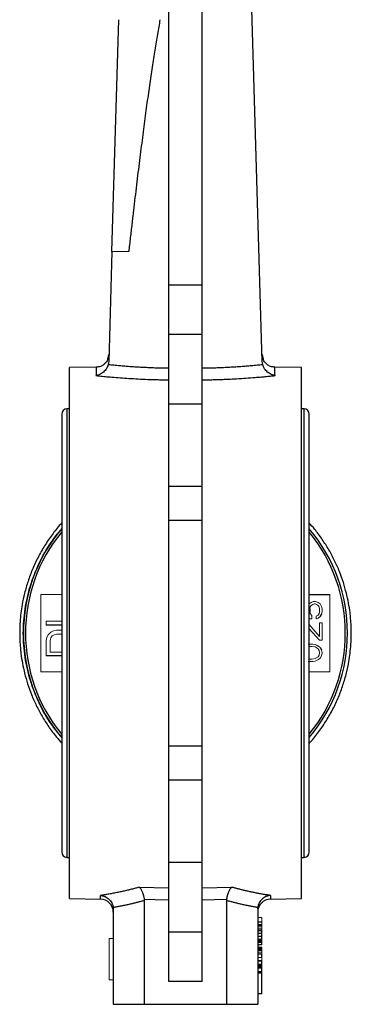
# Model space of a CAD drawing. Header units: millimetres. Extents: x 277 to 1167, y -325 to 554.
# Tile 4 of 13: x 420 to 484, y 2 to 193. Entities that reach past the tile are written whole.
import ezdxf

# ---------------------------------------------------------------- set-up
doc = ezdxf.new("R2010")
doc.units = ezdxf.units.MM

msp = doc.modelspace()

# ---------------------------------------------------------------- linework, layer by layer
at = {"color": 7, "linetype": 'Continuous', "lineweight": 25}
for p, q in [((449.04, 141.79), (449.04, 213.23)), ((455.54, 141.79), (455.54, 213.23)), ((467.18, 126.92), (464.62, 213.23)), ((438.03, 148.23), (439.37, 193.23)), ((438.03, 148.23), (437.4, 126.92)), ((449.04, 132.24), (449.04, 141.79)), ((449.04, 141.79), (455.54, 141.79)), ((455.54, 132.24), (455.54, 141.79)), ((449.04, 118.74), (449.04, 132.24)), ((449.04, 132.24), (455.54, 132.24)), ((455.54, 118.74), (455.54, 132.24)), ((437.25, 127.36), (437.44, 128.26)), ((467.14, 128.26), (467.33, 127.36)), ((435.1, 125.82), (429.79, 125.73)), ((429.79, 22.73), (429.79, 125.73)), ((474.79, 125.73), (469.48, 125.82)), ((474.79, 22.73), (474.79, 125.73)), ((449.04, 102.72), (449.04, 118.74)), ((449.04, 118.74), (455.54, 118.74)), ((455.54, 102.72), (455.54, 118.74)), ((428.29, 116.73), (428.29, 31.73)), ((429.79, 117.73), (429.29, 117.73)), ((475.29, 117.73), (474.79, 117.73)), ((476.29, 31.73), (476.29, 116.73)), ((449.04, 96.08), (449.04, 102.72)), ((449.04, 102.72), (455.54, 102.72)), ((455.54, 96.08), (455.54, 102.72)), ((449.04, 52.37), (449.04, 96.08)), ((455.54, 96.08), (449.04, 96.08)), ((455.54, 52.37), (455.54, 96.08)), ((476.29, 81.73), (480.27, 81.73)), ((476.37, 78.38), (476.37, 78.94)), ((476.37, 78.94), (476.37, 78.38)), ((478.38, 77.44), (478.67, 77.91)), ((478.67, 77.91), (478.39, 77.44)), ((428.29, 75.8), (425.27, 75.8)), ((477.71, 71.91), (478.1, 71.73)), ((477.72, 71.91), (478.1, 71.73)), ((478.38, 71.44), (478.67, 70.98)), ((478.39, 71.44), (478.67, 70.98)), ((428.29, 69.8), (425.27, 69.8)), ((449.04, 45.73), (449.04, 52.37)), ((449.04, 52.37), (455.54, 52.37)), ((455.54, 45.73), (455.54, 52.37)), ((449.04, 29.71), (449.04, 45.73)), ((455.54, 45.73), (449.04, 45.73)), ((455.54, 29.71), (455.54, 45.73)), ((429.29, 30.73), (429.79, 30.73)), ((474.79, 30.73), (475.29, 30.73)), ((455.54, 29.71), (449.04, 29.71)), ((449.04, 16.21), (449.04, 29.71)), ((455.54, 16.21), (455.54, 29.71)), ((443.3, 24.94), (449.04, 24.84)), ((455.54, 24.84), (461.28, 24.94)), ((429.79, 22.73), (435.83, 22.62)), ((444.29, 22.35), (444.29, 2.23)), ((460.3, 22.54), (455.54, 22.46)), ((460.29, 2.23), (460.29, 22.35)), ((468.75, 22.62), (474.79, 22.73)), ((438.29, 20.72), (438.29, 2.23)), ((466.29, 20.72), (466.29, 2.23)), ((466.29, 18.23), (467.09, 18.23)), ((455.54, 16.21), (449.04, 16.21)), ((449.04, 6.67), (449.04, 16.21)), ((455.54, 6.67), (455.54, 16.21)), ((466.29, 16.01), (467.09, 16.01)), ((466.29, 15.44), (467.09, 15.44)), ((467.09, 16.01), (467.09, 16.46)), ((467.09, 15.44), (467.09, 16.01)), ((467.09, 14.88), (467.09, 15.44)), ((466.29, 14.77), (467.09, 14.77)), ((467.09, 13.75), (466.29, 13.75)), ((467.09, 14.32), (467.09, 14.54)), ((467.09, 13.75), (467.09, 14.21)), ((466.29, 13.31), (467.09, 13.31)), ((467.09, 12.74), (466.29, 12.74)), ((467.09, 13.19), (467.09, 13.31)), ((467.09, 12.86), (467.09, 13.08)), ((467.09, 11.28), (467.09, 11.96)), ((467.09, 10.04), (467.09, 10.61)), ((467.09, 9.48), (467.09, 9.71)), ((466.29, 9.48), (467.09, 9.48)), ((466.29, 9.27), (467.09, 9.27)), ((466.29, 8.57), (467.09, 8.57)), ((466.29, 8.36), (467.09, 8.36)), ((467.09, 9.37), (467.09, 9.48)), ((467.09, 8.57), (467.09, 9.26)), ((467.09, 8.36), (467.09, 8.57)), ((467.09, 4.31), (467.09, 8.36)), ((455.54, 6.67), (449.04, 6.67)), ((466.29, 4.31), (467.09, 4.31)), ((467.09, 4.23), (466.29, 4.23)), ((467.09, 4.23), (467.09, 4.31)), ((438.29, 2.23), (444.29, 2.23)), ((444.29, 2.23), (460.29, 2.23)), ((460.29, 2.23), (466.29, 2.23))]:
    msp.add_line(p, q, dxfattribs=at)
at = {"color": 144, "linetype": 'Continuous', "lineweight": 18}
for p, q in [((438.03, 148.23), (441.28, 148.23)), ((424.27, 81.73), (428.29, 81.73)), ((424.27, 81.73), (424.27, 66.73)), ((428.29, 81.73), (424.27, 81.73)), ((477.14, 80.35), (476.66, 80.16)), ((477.52, 80.35), (477.14, 80.35)), ((478, 80.16), (477.52, 80.35)), ((477.52, 80.35), (477.52, 80.35)), ((477.52, 80.35), (478, 80.16)), ((476.66, 80.16), (476.28, 79.88)), ((476.37, 78.94), (476.47, 79.32)), ((476.47, 79.32), (476.37, 78.94)), ((476.37, 78.94), (476.37, 78.94)), ((476.47, 78.01), (476.37, 78.38)), ((476.37, 78.38), (476.37, 78.38)), ((476.37, 78.38), (476.47, 78.01)), ((476.47, 79.32), (476.66, 79.6)), ((476.66, 79.6), (476.47, 79.32)), ((476.66, 79.6), (476.95, 79.79)), ((476.95, 79.79), (476.66, 79.6)), ((476.95, 79.79), (477.23, 79.88)), ((477.24, 79.88), (476.95, 79.79)), ((477.23, 79.88), (477.43, 79.88)), ((477.43, 79.88), (477.71, 79.79)), ((477.71, 79.79), (478, 79.6)), ((478.38, 79.88), (478, 80.16)), ((478, 80.16), (478.39, 79.88)), ((478, 79.6), (478.19, 79.32)), ((478.19, 79.32), (478.29, 78.94)), ((478.29, 78.38), (478.19, 78.01)), ((478.29, 78.94), (478.29, 78.38)), ((478.67, 79.41), (478.38, 79.88)), ((478.39, 79.88), (478.67, 79.41)), ((478.77, 78.94), (478.67, 79.41)), ((478.67, 79.41), (478.77, 78.94)), ((478.67, 77.91), (478.77, 78.38)), ((478.77, 78.38), (478.67, 77.91)), ((478.77, 78.38), (478.77, 78.94)), ((478.77, 78.94), (478.77, 78.38)), ((425.27, 76.55), (428.29, 76.55)), ((425.27, 75.8), (425.27, 76.55)), ((476.76, 76.98), (476.29, 76.98)), ((476.76, 77.63), (476.47, 78.01)), ((476.47, 78.01), (476.76, 77.63)), ((476.76, 77.63), (476.76, 76.98)), ((476.76, 77.63), (476.76, 76.98)), ((476.76, 76.98), (476.76, 76.98)), ((478, 77.73), (477.62, 77.54)), ((477.62, 77.54), (477.62, 76.98)), ((477.62, 76.98), (478, 77.16)), ((478, 77.16), (477.62, 76.98)), ((477.62, 76.98), (477.62, 76.98)), ((478.19, 78.01), (478, 77.73)), ((478, 77.16), (478.38, 77.44)), ((478.39, 77.44), (478, 77.16)), ((478.39, 77.44), (478.38, 77.44)), ((478.67, 77.91), (478.67, 77.91)), ((426.16, 74.43), (426.67, 74.68)), ((426.67, 74.68), (427.31, 74.8)), ((427.31, 74.8), (428.29, 74.8)), ((476.18, 75.94), (478.29, 73.6)), ((476.18, 75.94), (478.29, 73.6)), ((478.29, 72.85), (476.29, 75.04)), ((478.29, 76.23), (478.77, 76.23)), ((478.29, 73.6), (478.29, 76.23)), ((478.77, 76.23), (478.77, 72.85)), ((478.77, 76.23), (478.77, 72.85)), ((478.77, 76.23), (478.77, 76.23)), ((425.27, 72.8), (425.4, 73.43)), ((425.27, 69.8), (425.27, 72.8)), ((425.4, 73.43), (425.65, 73.93)), ((425.65, 73.93), (426.16, 74.43)), ((426.03, 72.8), (426.16, 73.3)), ((426.03, 70.55), (426.03, 72.8)), ((426.04, 72.8), (426.16, 73.3)), ((426.04, 70.55), (426.04, 72.8)), ((426.16, 73.3), (426.42, 73.68)), ((426.16, 73.3), (426.42, 73.68)), ((426.42, 73.68), (426.8, 73.93)), ((426.42, 73.68), (426.8, 73.93)), ((426.8, 73.93), (427.31, 74.05)), ((426.8, 73.93), (427.31, 74.05)), ((427.31, 74.05), (428.29, 74.05)), ((478.29, 72.85), (478.77, 72.85)), ((478.77, 72.85), (478.77, 72.85)), ((476.09, 72.1), (476.95, 72.1)), ((476.18, 71.63), (476.85, 71.63)), ((476.85, 71.63), (477.43, 71.54)), ((476.95, 72.1), (477.43, 72.01)), ((476.95, 72.1), (476.95, 72.1)), ((476.95, 72.1), (477.43, 72.01)), ((477.43, 72.01), (477.71, 71.91)), ((477.43, 72.01), (477.72, 71.91)), ((477.43, 71.54), (478, 71.16)), ((477.72, 71.91), (477.71, 71.91)), ((478, 71.16), (478.19, 70.88)), ((478.1, 71.73), (478.38, 71.44)), ((478.1, 71.73), (478.1, 71.73)), ((478.1, 71.73), (478.39, 71.44)), ((478.19, 70.88), (478.29, 70.41)), ((478.39, 71.44), (478.38, 71.44)), ((478.67, 70.98), (478.77, 70.41)), ((478.67, 70.98), (478.67, 70.98)), ((478.67, 70.98), (478.77, 70.41)), ((428.29, 70.55), (426.03, 70.55)), ((476.85, 69.19), (476.18, 69.19)), ((477.43, 69.29), (476.85, 69.19)), ((477.43, 68.82), (476.95, 68.73)), ((477.43, 68.82), (476.95, 68.73)), ((478, 69.66), (477.43, 69.29)), ((477.71, 68.91), (477.43, 68.82)), ((477.72, 68.91), (477.43, 68.82)), ((478.1, 69.1), (477.71, 68.91)), ((478.1, 69.1), (477.72, 68.91)), ((478.19, 69.94), (478, 69.66)), ((478.38, 69.38), (478.1, 69.1)), ((478.39, 69.38), (478.1, 69.1)), ((478.29, 70.41), (478.19, 69.94)), ((478.67, 69.85), (478.38, 69.38)), ((478.67, 69.85), (478.39, 69.38)), ((478.77, 70.41), (478.67, 69.85)), ((478.77, 70.41), (478.67, 69.85)), ((476.95, 68.73), (476.09, 68.73)), ((476.95, 68.73), (476.95, 68.73)), ((428.29, 66.73), (424.27, 66.73)), ((424.27, 66.73), (428.29, 66.73)), ((480.27, 66.73), (476.29, 66.73)), ((476.29, 66.73), (480.27, 66.73)), ((466.29, 19.07), (467.09, 19.07)), ((467.09, 17.69), (466.29, 17.69)), ((467.09, 17.58), (466.29, 17.58)), ((467.09, 17.36), (466.29, 17.36)), ((467.09, 18.26), (467.09, 19.07)), ((467.09, 18.03), (467.09, 18.26)), ((467.09, 17.92), (467.09, 18.03)), ((467.09, 17.58), (467.09, 17.92)), ((467.09, 17.02), (467.09, 17.58)), ((467.09, 17.02), (466.29, 17.02)), ((467.09, 16.68), (466.29, 16.68)), ((466.29, 16.46), (467.09, 16.46)), ((467.09, 16.46), (467.09, 17.02)), ((437.49, 14.99), (437.49, 6.99)), ((438.29, 14.99), (437.49, 14.99)), ((466.29, 14.88), (467.09, 14.88)), ((466.29, 14.54), (467.09, 14.54)), ((466.29, 14.32), (467.09, 14.32)), ((466.29, 14.21), (467.09, 14.21)), ((467.09, 14.54), (467.09, 14.88)), ((467.09, 14.21), (467.09, 14.32)), ((466.29, 13.19), (467.09, 13.19)), ((466.29, 13.08), (467.09, 13.08)), ((466.29, 12.86), (467.09, 12.86)), ((467.09, 12.63), (466.29, 12.63)), ((467.09, 12.18), (466.29, 12.18)), ((466.29, 11.96), (467.09, 11.96)), ((467.09, 13.08), (467.09, 13.19)), ((467.09, 12.52), (467.09, 12.86)), ((467.09, 11.96), (467.09, 12.52)), ((466.29, 11.28), (467.09, 11.28)), ((467.09, 10.72), (466.29, 10.72)), ((466.29, 10.61), (467.09, 10.61)), ((466.29, 10.04), (467.09, 10.04)), ((467.09, 9.93), (466.29, 9.93)), ((467.09, 9.82), (466.29, 9.82)), ((466.29, 9.71), (467.09, 9.71)), ((467.09, 10.61), (467.09, 11.28)), ((467.09, 9.71), (467.09, 10.04)), ((466.29, 9.37), (467.09, 9.37)), ((466.29, 9.26), (467.09, 9.26)), ((467.09, 9.26), (467.09, 9.37)), ((438.29, 6.99), (437.49, 6.99))]:
    msp.add_line(p, q, dxfattribs=at)
at = {"color": 8, "linetype": 'Continuous', "lineweight": 25}
for p, q in [((429.29, 117.73), (429.29, 30.73)), ((475.29, 30.73), (475.29, 117.73)), ((435.83, 22.62), (435.83, 23.35)), ((468.75, 23.35), (468.75, 22.62))]:
    msp.add_line(p, q, dxfattribs=at)
at = {"color": 7, "linetype": 'Continuous', "lineweight": 25, "flags": 128}
msp.add_lwpolyline([(449.04, 22.46), (446.38, 22.5), (444.28, 22.54)], dxfattribs=at)
at = {"color": 7, "linetype": 'Continuous', "lineweight": 25}
for centre, radius, start, end in [((429.29, 116.73), 1, 90, 180), ((475.29, 116.73), 1, 0, 90), ((452.28, 74.23), 31.42, 139.7524, 220.2476), ((452.27, 74.23), 31.01, 140.6456, 219.3544), ((452.27, 74.23), 31.42, 319.8534, 40.1466), ((452.27, 74.23), 31.42, 319.8507, 40.1493), ((452.27, 74.23), 31.01, 320.7742, 39.2258), ((429.29, 31.73), 1, 180, 270), ((475.29, 31.73), 1, 270, 0), ((435.79, 20.12), 2.5, 360, 89), ((468.79, 20.12), 2.5, 91, 180)]:
    msp.add_arc(centre, radius, start, end, dxfattribs=at)
for points, knots in [([(447.34, 193.23), (447.26, 192.77), (447.09, 191.83), (446.84, 190.39), (446.59, 188.89), (446.33, 187.32), (446.07, 185.69), (445.81, 184), (445.55, 182.24), (445.29, 180.42), (445.02, 178.53), (444.75, 176.58), (444.48, 174.57), (444.21, 172.49), (443.93, 170.35), (443.65, 168.15), (443.36, 165.88), (443.08, 163.54), (442.78, 161.15), (442.49, 158.69), (442.19, 156.16), (441.89, 153.57), (441.59, 150.92), (441.38, 149.13), (441.28, 148.23)], [0, 0, 0, 0, 0.030759, 0.06291, 0.096456, 0.131398, 0.167737, 0.205473, 0.244609, 0.285145, 0.327081, 0.370419, 0.41516, 0.461302, 0.508849, 0.557799, 0.608154, 0.659914, 0.713079, 0.76765, 0.823627, 0.881011, 0.939802, 1, 1, 1, 1]), ([(437.32, 126.35), (437.31, 126.31), (437.28, 126.21), (437.23, 126.07), (437.18, 125.94), (437.11, 125.8), (437.04, 125.66), (436.91, 125.45), (436.7, 125.17), (436.41, 124.88), (436.07, 124.62), (435.72, 124.42), (435.39, 124.29), (435.13, 124.21), (434.99, 124.19), (434.93, 124.18)], [0, 0, 0, 0, 0.03976, 0.080416, 0.121961, 0.164383, 0.20766, 0.251766, 0.36969, 0.501229, 0.610098, 0.751245, 0.861386, 0.943784, 1, 1, 1, 1]), ([(437.25, 127.36), (437.14, 127.14), (436.91, 126.69), (436.33, 126.2), (435.67, 125.88), (435.19, 125.84), (434.96, 125.82)], [0, 0, 0, 0, 0.255219, 0.514302, 0.765769, 1, 1, 1, 1]), ([(437.32, 126.35), (437.5, 126.33), (437.87, 126.3), (438.41, 126.25), (438.95, 126.2), (439.48, 126.15), (440, 126.1), (440.51, 126.06), (441.01, 126.02), (441.51, 125.98), (441.99, 125.95), (442.69, 125.9), (443.59, 125.85), (444.7, 125.79), (445.8, 125.74), (446.89, 125.7), (447.97, 125.68), (448.69, 125.67), (449.04, 125.66)], [0, 0, 0, 0, 0.049373, 0.097781, 0.145224, 0.191702, 0.237214, 0.281761, 0.325342, 0.367956, 0.409604, 0.450286, 0.545468, 0.639223, 0.731552, 0.822456, 0.911937, 1, 1, 1, 1]), ([(455.54, 125.66), (455.73, 125.66), (456.12, 125.67), (456.7, 125.68), (457.28, 125.69), (457.87, 125.71), (458.46, 125.73), (459.06, 125.75), (459.66, 125.78), (460.26, 125.81), (460.86, 125.84), (461.47, 125.88), (462.2, 125.92), (463.06, 125.98), (464.06, 126.06), (465.1, 126.15), (466.18, 126.24), (466.89, 126.32), (467.26, 126.35)], [0, 0, 0, 0, 0.047648, 0.095707, 0.144179, 0.193062, 0.242359, 0.292069, 0.342192, 0.392729, 0.443681, 0.495046, 0.546826, 0.629614, 0.716327, 0.806964, 0.901522, 1, 1, 1, 1]), ([(469.65, 124.18), (469.61, 124.18), (469.51, 124.2), (469.35, 124.24), (469.13, 124.31), (468.84, 124.44), (468.52, 124.62), (468.17, 124.88), (467.88, 125.17), (467.65, 125.47), (467.5, 125.73), (467.4, 125.93), (467.32, 126.14), (467.28, 126.28), (467.26, 126.35)], [0, 0, 0, 0, 0.039671, 0.093926, 0.163406, 0.248797, 0.389867, 0.498816, 0.630345, 0.748283, 0.814113, 0.878052, 0.940027, 1, 1, 1, 1]), ([(469.62, 125.82), (469.39, 125.84), (468.92, 125.88), (468.25, 126.2), (467.68, 126.69), (467.44, 127.14), (467.33, 127.36)], [0, 0, 0, 0, 0.234231, 0.485698, 0.744781, 1, 1, 1, 1]), ([(434.93, 124.18), (435.13, 124.16), (435.54, 124.12), (436.15, 124.06), (436.76, 124), (437.38, 123.95), (438.34, 123.87), (439.65, 123.76), (441.35, 123.64), (443.12, 123.54), (444.68, 123.47), (445.97, 123.42), (446.99, 123.4), (448.02, 123.38), (448.7, 123.37), (449.04, 123.37)], [0, 0, 0, 0, 0.04521, 0.090521, 0.135946, 0.181495, 0.227181, 0.346404, 0.463967, 0.590706, 0.718767, 0.789374, 0.859752, 0.929946, 1, 1, 1, 1]), ([(455.54, 123.37), (455.75, 123.37), (456.15, 123.37), (456.77, 123.38), (457.38, 123.39), (457.99, 123.41), (458.59, 123.42), (459.2, 123.44), (459.8, 123.47), (460.41, 123.49), (461.01, 123.52), (461.61, 123.55), (462.62, 123.61), (464.03, 123.7), (465.55, 123.81), (466.79, 123.91), (467.76, 124), (468.71, 124.09), (469.34, 124.15), (469.65, 124.18)], [0, 0, 0, 0, 0.041998, 0.083952, 0.12587, 0.167763, 0.20964, 0.25151, 0.293383, 0.335269, 0.377178, 0.419118, 0.461099, 0.589214, 0.718269, 0.788775, 0.859203, 0.929597, 1, 1, 1, 1]), ([(428.29, 95.6), (428.2, 95.5), (427.52, 94.79), (426.39, 93.31), (424.94, 91.19), (423.68, 88.95), (422.6, 86.65), (421.73, 84.31), (421.07, 82), (420.63, 79.93), (420.36, 78.1), (420.18, 76.27), (420.16, 74.97), (420.14, 74.23)], [0, 0, 0, 0, 0.0164556, 0.1270566, 0.2372947, 0.3469803, 0.455759, 0.5628829, 0.6664572, 0.7644349, 0.8335351, 0.9045288, 1, 1, 1, 1]), ([(476.29, 52.85), (476.38, 52.95), (477.06, 53.67), (478.19, 55.14), (479.65, 57.26), (480.91, 59.5), (481.98, 61.8), (482.85, 64.14), (483.52, 66.45), (483.95, 68.52), (484.22, 70.36), (484.39, 72.18), (484.47, 74.42), (484.38, 76.49), (484.18, 78.44), (483.92, 80.1), (483.49, 82.06), (482.91, 84.1), (482.16, 86.19), (481.23, 88.3), (480.12, 90.39), (478.82, 92.43), (477.55, 94.18), (476.64, 95.19), (476.29, 95.58)], [0, 0, 0, 0, 0.0082296, 0.0635427, 0.1186743, 0.1735295, 0.2279313, 0.2815054, 0.3333043, 0.3823043, 0.4168623, 0.4523672, 0.5001136, 0.5604884, 0.5850135, 0.6257537, 0.6681509, 0.713728, 0.7614135, 0.8107795, 0.8614859, 0.9132922, 0.9660219, 1, 1, 1, 1]), ([(428.29, 54.03), (427.58, 54.88), (425.88, 56.93), (423.83, 60.64), (422.11, 64.99), (421.08, 69.56), (420.73, 74.23), (421.08, 78.89), (422.11, 83.46), (423.83, 87.81), (425.88, 91.52), (427.58, 93.57), (428.29, 94.42)], [0, 0, 0, 0, 0.0754257, 0.181569, 0.2877123, 0.3938556, 0.4999989, 0.6061421, 0.7122854, 0.8184287, 0.924572, 1, 1, 1, 1]), ([(420.14, 74.23), (420.16, 73.28), (420.2, 71.96), (420.41, 70.01), (420.66, 68.35), (421.09, 66.39), (421.67, 64.36), (422.42, 62.26), (423.35, 60.16), (424.46, 58.06), (425.76, 56.02), (427.04, 54.27), (427.94, 53.26), (428.29, 52.87)], [0, 0, 0, 0, 0.120777, 0.169838, 0.251337, 0.336151, 0.427326, 0.522719, 0.621473, 0.722909, 0.826545, 0.932028, 1, 1, 1, 1]), ([(443.3, 24.94), (443.05, 24.87), (442.56, 24.73), (441.8, 24.53), (441.02, 24.34), (440.21, 24.15), (439.38, 23.97), (438.53, 23.8), (437.65, 23.64), (436.75, 23.48), (436.14, 23.39), (435.83, 23.35)], [0, 0, 0, 0, 0.099045, 0.201108, 0.306189, 0.414287, 0.525401, 0.63953, 0.756674, 0.876831, 1, 1, 1, 1]), ([(443.3, 24.94), (443.32, 24.93), (443.37, 24.89), (443.48, 24.78), (443.63, 24.6), (443.78, 24.35), (443.92, 24.05), (444.04, 23.72), (444.13, 23.39), (444.2, 23.08), (444.25, 22.81), (444.27, 22.63), (444.28, 22.54)], [0, 0, 0, 0, 0.044316, 0.126517, 0.249245, 0.387406, 0.499175, 0.629574, 0.749037, 0.835268, 0.919017, 1, 1, 1, 1]), ([(460.3, 22.54), (460.31, 22.59), (460.32, 22.68), (460.34, 22.81), (460.36, 22.95), (460.38, 23.08), (460.41, 23.22), (460.46, 23.43), (460.55, 23.72), (460.67, 24.05), (460.81, 24.35), (460.96, 24.6), (461.1, 24.78), (461.21, 24.89), (461.26, 24.93), (461.28, 24.94)], [0, 0, 0, 0, 0.040139, 0.081001, 0.122557, 0.164775, 0.207617, 0.25104, 0.370476, 0.500877, 0.612621, 0.750781, 0.873515, 0.955707, 1, 1, 1, 1]), ([(468.75, 23.35), (468.49, 23.38), (467.99, 23.46), (467.25, 23.58), (466.52, 23.71), (465.81, 23.85), (465.12, 23.99), (464.44, 24.14), (463.78, 24.29), (463.13, 24.45), (462.5, 24.61), (461.89, 24.77), (461.48, 24.89), (461.28, 24.94)], [0, 0, 0, 0, 0.100997, 0.199979, 0.296943, 0.391891, 0.484821, 0.575732, 0.664625, 0.751498, 0.836352, 0.919186, 1, 1, 1, 1]), ([(435.83, 23.35), (435.89, 23.34), (435.99, 23.33), (436.14, 23.3), (436.27, 23.27), (436.39, 23.24), (436.5, 23.2), (436.6, 23.16), (436.8, 23.08), (437.09, 22.92), (437.46, 22.63), (437.76, 22.29), (437.97, 21.96), (438.1, 21.68), (438.18, 21.45), (438.24, 21.22), (438.26, 21.07), (438.28, 20.99)], [0, 0, 0, 0, 0.045582, 0.087819, 0.126712, 0.162261, 0.194466, 0.223327, 0.248845, 0.38057, 0.498691, 0.627096, 0.748486, 0.812327, 0.875473, 0.938002, 1, 1, 1, 1]), ([(468.75, 23.35), (468.71, 23.34), (468.62, 23.33), (468.47, 23.31), (468.28, 23.26), (468.08, 23.2), (467.79, 23.08), (467.49, 22.91), (467.12, 22.62), (466.82, 22.29), (466.61, 21.96), (466.48, 21.67), (466.4, 21.45), (466.34, 21.22), (466.32, 21.07), (466.31, 20.99)], [0, 0, 0, 0, 0.035235, 0.076593, 0.124297, 0.208718, 0.248818, 0.385153, 0.49867, 0.628403, 0.748474, 0.812741, 0.876219, 0.938702, 1, 1, 1, 1]), ([(444.29, 22.35), (444.07, 22.28), (443.63, 22.16), (442.97, 21.99), (442.3, 21.82), (441.64, 21.66), (440.97, 21.51), (440.3, 21.37), (439.63, 21.23), (438.95, 21.11), (438.5, 21.03), (438.28, 20.99)], [0, 0, 0, 0, 0.110562, 0.221239, 0.33204, 0.442976, 0.554056, 0.665289, 0.776684, 0.888252, 1, 1, 1, 1]), ([(444.28, 22.54), (444.28, 22.51), (444.29, 22.45), (444.29, 22.38), (444.29, 22.35)], [0, 0, 0, 0, 0.498424, 1, 1, 1, 1]), ([(460.29, 22.35), (460.29, 22.38), (460.29, 22.45), (460.3, 22.51), (460.3, 22.54)], [0, 0, 0, 0, 0.501571, 1, 1, 1, 1]), ([(466.31, 20.99), (466.08, 21.03), (465.63, 21.11), (464.96, 21.23), (464.28, 21.37), (463.61, 21.51), (462.95, 21.66), (462.28, 21.82), (461.61, 21.99), (460.95, 22.16), (460.51, 22.28), (460.29, 22.35)], [0, 0, 0, 0, 0.111744, 0.223308, 0.334701, 0.445933, 0.557013, 0.66795, 0.778754, 0.889434, 1, 1, 1, 1])]:
    msp.add_open_spline(points, degree=3, knots=knots, dxfattribs=at)
for points in [[(437.4, 126.92), (437.4, 126.73), (437.37, 126.54), (437.32, 126.35)], [(467.26, 126.35), (467.21, 126.54), (467.19, 126.73), (467.18, 126.92)], [(438.28, 20.99), (438.29, 20.9), (438.29, 20.81), (438.29, 20.72)], [(466.29, 20.72), (466.29, 20.81), (466.3, 20.9), (466.31, 20.99)]]:
    msp.add_open_spline(points, degree=3, dxfattribs=at)
at = {"color": 8, "linetype": 'Continuous', "lineweight": 25}
for points, knots in [([(434.98, 125.82), (434.98, 125.82), (434.98, 125.81), (434.98, 125.8), (434.98, 125.77), (434.98, 125.74), (434.98, 125.69), (434.98, 125.64), (434.98, 125.57), (434.97, 125.49), (434.97, 125.41), (434.97, 125.31), (434.97, 125.2), (434.96, 125.09), (434.96, 124.96), (434.95, 124.82), (434.95, 124.68), (434.94, 124.52), (434.94, 124.36), (434.94, 124.24), (434.93, 124.18)], [0, 0, 0, 0, 0.055556, 0.111112, 0.166667, 0.222223, 0.277779, 0.333334, 0.38889, 0.444445, 0.500001, 0.555556, 0.611112, 0.666667, 0.722223, 0.777778, 0.833334, 0.888889, 0.944445, 1, 1, 1, 1]), ([(469.65, 124.18), (469.65, 124.24), (469.64, 124.36), (469.64, 124.52), (469.63, 124.68), (469.63, 124.82), (469.62, 124.96), (469.62, 125.09), (469.62, 125.2), (469.61, 125.31), (469.61, 125.41), (469.61, 125.49), (469.61, 125.57), (469.6, 125.64), (469.6, 125.69), (469.6, 125.74), (469.6, 125.77), (469.6, 125.8), (469.6, 125.81), (469.6, 125.82), (469.6, 125.82)], [0, 0, 0, 0, 0.055557, 0.111113, 0.166669, 0.222225, 0.277781, 0.333337, 0.388893, 0.444449, 0.500004, 0.55556, 0.611115, 0.66667, 0.722226, 0.777781, 0.833336, 0.88889, 0.944445, 1, 1, 1, 1])]:
    msp.add_open_spline(points, degree=3, knots=knots, dxfattribs=at)
at = {"color": 144, "linetype": 'Continuous', "lineweight": 18}
for points, knots in [([(424.27, 66.73), (424.27, 67.35), (424.27, 68.6), (424.27, 71.1), (424.27, 74.23), (424.27, 77.35), (424.27, 79.85), (424.27, 81.1), (424.27, 81.73)], [0, 0, 0, 0, 0.125018, 0.2494154, 0.4999973, 0.7505801, 0.8749764, 1, 1, 1, 1]), ([(480.27, 81.73), (480.27, 81.1), (480.27, 79.85), (480.27, 77.35), (480.27, 74.23), (480.27, 71.1), (480.27, 68.6), (480.27, 67.35), (480.27, 66.73)], [0, 0, 0, 0, 0.124974, 0.249328, 0.5, 0.750672, 0.875023, 1, 1, 1, 1])]:
    msp.add_open_spline(points, degree=3, knots=knots, dxfattribs=at)

doc.saveas('drawing.dxf')
